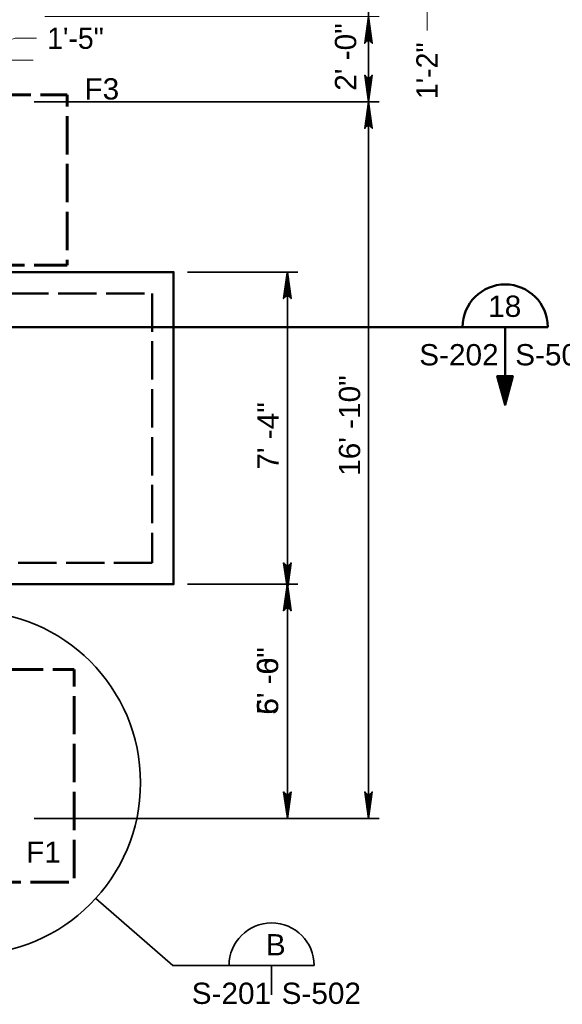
# Model space of a CAD drawing. Extents: x 325 to 1612, y 1797 to 2746.
# Tile 7 of 10: x 1273 to 1425, y 1920 to 2198. Entities that reach past the tile are written whole.
import ezdxf
from ezdxf.enums import TextEntityAlignment as Align

# ---------------------------------------------------------------- set-up
doc = ezdxf.new("R2010")
doc.units = 0
doc.header["$LTSCALE"] = 0.075
doc.header["$MEASUREMENT"] = 0
doc.linetypes.add('ACAD_ISO02W100', pattern=[180, 144, -36])
doc.layers.get('DefPoints').update_dxf_attribs({"lineweight": 18})
for name, color, linetype, lineweight in [('S-Anno-Dims', 33, 'Continuous', 35), ('S-Anno-Symb', 6, 'Continuous', 50), ('S-Anno-Symb-Sect', 4, 'Continuous', 35), ('S-Anno-Text', 53, 'Continuous', 35), ('S-Fndn-Grbm', 4, 'Continuous', 60), ('S-Slab-Stop', 24, 'Continuous', 50)]:
    doc.layers.add(name, color=color, linetype=linetype, lineweight=lineweight)
doc.styles.add('NOTES', font='romans.shx')
doc.styles.add('Text', font='ARIAL.TTF', dxfattribs={"height": 0.125})
doc.styles.add('Text_0', font='txt')
doc.dimstyles.new('Std-Arch', dxfattribs={"dimtxt": 0.125, "dimasz": 0.15, "dimexe": 0.0625, "dimexo": 0.0625, "dimgap": 0.0625, "dimtad": 1, "dimdec": 4, "dimzin": 11, "dimdsep": 46, "dimlunit": 4, "dimtxsty": 'Text', "dimcen": 0.09, "dimclrd": 256, "dimclre": 256, "dimadec": 4, "dimazin": 3, "dimtfac": 1, "dimtdec": 4, "dimtofl": 0, "dimtmove": 1, "dimatfit": 3, "dimfxl": 0, "dimfrac": 2, "dimtzin": 11, "dimlwd": 18, "dimlwe": 18, "dimarcsym": 0})

# ---------------------------------------------------------------- blocks, each defined once
blk = doc.blocks.new('*D73')
at = {"layer": 'DefPoints'}
for p in [(1280.27, 2192.65), (1261.93, 2186.49), (1244.92, 2183.49), (1261.93, 2158.74, 0)]:
    blk.add_point(p, dxfattribs=at)
at = {"layer": 'S-Anno-Text', "lineweight": 13}
for p, q in [((1253.43, 2186.49), (1271.27, 2192.65)), ((1277.27, 2192.65), (1271.27, 2192.65)), ((1244.92, 2186.49), (1244.92, 2189.49)), ((1261.93, 2161.74), (1261.93, 2189.49)), ((1230.52, 2186.49), (1237.72, 2186.49)), ((1244.92, 2186.49), (1261.93, 2186.49)), ((1269.13, 2186.49), (1276.33, 2186.49))]:
    blk.add_line(p, q, dxfattribs=at)
at = {"layer": 'S-Anno-Text', "lineweight": 13, "extrusion": (0, 0, -1)}
blk.add_solid([(-1237.72, 2187.69), (-1244.92, 2186.49), (-1237.72, 2185.29)], dxfattribs=at)
at = {"layer": 'S-Anno-Text', "lineweight": 13}
blk.add_solid([(1269.13, 2185.29), (1261.93, 2186.49), (1269.13, 2187.69)], dxfattribs=at)
at = {"layer": 'S-Anno-Text', "linetype": 'Continuous', "lineweight": 13, "style": 'Text_0'}
blk.add_text('1\'-5"', height=6, dxfattribs=at).set_placement((1280.27, 2192.67), align=Align.MIDDLE_LEFT)
blk = doc.blocks.new('*D74')
at = {"layer": 'DefPoints'}
for p in [(1244.92, 2212.75, 0), (1370.84, 2212.75), (1276.6, 2198.75), (1370.84, 2183.65)]:
    blk.add_point(p, dxfattribs=at)
at = {"layer": 'S-Anno-Dims', "lineweight": 13}
for p, q in [((1370.84, 2219.95), (1370.84, 2227.15)), ((1247.92, 2212.75), (1373.84, 2212.75)), ((1370.84, 2198.75), (1370.84, 2212.75)), ((1370.84, 2205.75), (1387.34, 2200.8)), ((1279.6, 2198.75), (1373.84, 2198.75)), ((1387.34, 2194.8), (1387.34, 2200.8)), ((1370.84, 2184.35), (1370.84, 2191.55))]:
    blk.add_line(p, q, dxfattribs=at)
blk.add_solid([(1372.04, 2219.95), (1370.84, 2212.75), (1369.64, 2219.95)], dxfattribs=at)
at = {"layer": 'S-Anno-Dims', "lineweight": 13, "extrusion": (0, 0, -1)}
blk.add_solid([(-1369.64, 2191.55), (-1370.84, 2198.75), (-1372.04, 2191.55)], dxfattribs=at)
at = {"layer": 'S-Anno-Dims', "linetype": 'Continuous', "lineweight": 13, "style": 'Text_0'}
blk.add_text('1\'-2"', height=6, rotation=90, dxfattribs=at).set_placement((1387.32, 2175.51), align=Align.MIDDLE_LEFT)

msp = doc.modelspace()

# ---------------------------------------------------------------- linework, layer by layer
at = {"layer": 'S-Anno-Dims'}
for p, q in [((1370.83915, 2174.752), (1370.83915, 2245.752)), ((1370.83915, 2189.7202), (1370.83915, 2174.752)), ((1370.83915, 2189.7202), (1370.83915, 2174.752)), ((1276.59915, 2174.752), (1373.83315, 2174.752)), ((1276.59915, 2174.752), (1373.83315, 2174.752)), ((1276.59915, 2174.752), (1373.83315, 2174.752)), ((1276.59915, 2174.752), (1373.83315, 2174.752)), ((1370.83915, 1972.752), (1370.83915, 2174.752)), ((1370.83915, 1972.752), (1370.83915, 2174.752)), ((1319.78555, 2126.752), (1350.9649, 2126.752)), ((1347.9709, 2044.752), (1347.9709, 2120.752)), ((1347.9709, 2044.752), (1347.9709, 2120.752)), ((1347.9709, 1972.752), (1347.9709, 2044.752)), ((1347.9709, 1972.752), (1347.9709, 2044.752)), ((1319.78555, 2038.752), (1350.9649, 2038.752)), ((1276.59915, 1972.752), (1350.9649, 1972.752)), ((1276.59915, 1972.752), (1373.83315, 1972.752)), ((1276.59915, 1972.752), (1350.9649, 1972.752)), ((1276.59915, 1972.752), (1373.83315, 1972.752))]:
    msp.add_line(p, q, dxfattribs=at)
at = {"layer": 'S-Anno-Dims', "flags": 128}
for points in [[(1369.79128, 2191.267), (1370.83915, 2198.752), (1371.88703, 2191.27299), (1371.71335, 2191.50633), (1371.40072, 2191.83541), (1371.11125, 2191.99695), (1370.83915, 2192.03884), (1370.53232, 2191.979), (1370.23127, 2191.80549), (1369.93601, 2191.47043), (1369.79128, 2191.267), (1370.82757, 2198.53062), (1371.81756, 2191.51231), (1371.66124, 2191.72771), (1371.34283, 2192.07474), (1370.93178, 2192.18842), (1370.52074, 2192.11064), (1370.23706, 2191.90721), (1370.00548, 2191.66189), (1369.87812, 2191.49436), (1370.82757, 2198.13573), (1371.70177, 2191.82942), (1371.56282, 2192.0508), (1371.38335, 2192.16448), (1371.15178, 2192.29013), (1370.82757, 2192.35595), (1370.56126, 2192.32005), (1370.35285, 2192.18842), (1370.18495, 2191.91917), (1369.98233, 2191.73968), (1370.82757, 2197.67502), (1371.5744, 2192.17645), (1371.27914, 2192.42176), (1370.9202, 2192.49356), (1370.52074, 2192.45766), (1370.08654, 2191.98499), (1370.80442, 2197.16047), (1371.43546, 2192.49356), (1371.22704, 2192.55938), (1370.89126, 2192.70297), (1370.53232, 2192.61323), (1370.2139, 2192.24227), (1370.80442, 2196.68779), (1371.3023, 2192.66109), (1371.04757, 2192.79272), (1370.77547, 2192.85255), (1370.35285, 2192.57134), (1370.80442, 2196.12537), (1371.18651, 2192.9064), (1370.99547, 2192.99615), (1370.77547, 2193.02008), (1370.46863, 2192.79272), (1370.80442, 2195.45525), (1371.05915, 2193.10983), (1370.76389, 2193.17565), (1370.58442, 2192.96025), (1370.80442, 2194.9048), (1370.97231, 2193.2654), (1370.68863, 2193.2295), (1370.80442, 2194.34237), (1370.87968, 2193.33121), (1370.79284, 2193.3013), (1370.79284, 2193.64832)], [(1371.88703, 2182.237), (1370.83915, 2174.752), (1369.79128, 2182.23102), (1369.96496, 2181.99767), (1370.27758, 2181.6686), (1370.56705, 2181.50705), (1370.83915, 2181.46517), (1371.14599, 2181.525), (1371.44704, 2181.69851), (1371.74229, 2182.03357), (1371.88703, 2182.237), (1370.85073, 2174.97338), (1369.86075, 2181.99169), (1370.01706, 2181.7763), (1370.33548, 2181.42927), (1370.74652, 2181.31559), (1371.15757, 2181.39337), (1371.44125, 2181.5968), (1371.67282, 2181.84211), (1371.80019, 2182.00964), (1370.85073, 2175.36827), (1369.97654, 2181.67458), (1370.11548, 2181.4532), (1370.29495, 2181.33952), (1370.52653, 2181.21387), (1370.85073, 2181.14806), (1371.11704, 2181.18396), (1371.32546, 2181.31559), (1371.49335, 2181.58483), (1371.69598, 2181.76433), (1370.85073, 2175.82898), (1370.1039, 2181.32755), (1370.39916, 2181.08224), (1370.7581, 2181.01044), (1371.15757, 2181.04634), (1371.59177, 2181.51902), (1370.87389, 2176.34354), (1370.24285, 2181.01044), (1370.45127, 2180.94463), (1370.78705, 2180.80103), (1371.14599, 2180.89078), (1371.4644, 2181.26174), (1370.87389, 2176.81621), (1370.376, 2180.84291), (1370.63074, 2180.71128), (1370.90284, 2180.65145), (1371.32546, 2180.93266), (1370.87389, 2177.37863), (1370.49179, 2180.5976), (1370.68284, 2180.50785), (1370.90284, 2180.48392), (1371.20967, 2180.71128), (1370.87389, 2178.04875), (1370.61916, 2180.39417), (1370.91441, 2180.32836), (1371.09388, 2180.54375), (1370.87389, 2178.59921), (1370.706, 2180.23861), (1370.98968, 2180.27451), (1370.87389, 2179.16163), (1370.79863, 2180.17279), (1370.88547, 2180.20271), (1370.88547, 2179.85568)], [(1371.88703, 2182.237), (1370.83915, 2174.752), (1369.79128, 2182.23102), (1369.96496, 2181.99767), (1370.27758, 2181.6686), (1370.56705, 2181.50705), (1370.83915, 2181.46517), (1371.14599, 2181.525), (1371.44704, 2181.69851), (1371.74229, 2182.03357), (1371.88703, 2182.237), (1370.85073, 2174.97338), (1369.86075, 2181.99169), (1370.01706, 2181.7763), (1370.33548, 2181.42927), (1370.74652, 2181.31559), (1371.15757, 2181.39337), (1371.44125, 2181.5968), (1371.67282, 2181.84211), (1371.80019, 2182.00964), (1370.85073, 2175.36827), (1369.97654, 2181.67458), (1370.11548, 2181.4532), (1370.29495, 2181.33952), (1370.52653, 2181.21387), (1370.85073, 2181.14806), (1371.11704, 2181.18396), (1371.32546, 2181.31559), (1371.49335, 2181.58483), (1371.69598, 2181.76433), (1370.85073, 2175.82898), (1370.1039, 2181.32755), (1370.39916, 2181.08224), (1370.7581, 2181.01044), (1371.15757, 2181.04634), (1371.59177, 2181.51902), (1370.87389, 2176.34354), (1370.24285, 2181.01044), (1370.45127, 2180.94463), (1370.78705, 2180.80103), (1371.14599, 2180.89078), (1371.4644, 2181.26174), (1370.87389, 2176.81621), (1370.376, 2180.84291), (1370.63074, 2180.71128), (1370.90284, 2180.65145), (1371.32546, 2180.93266), (1370.87389, 2177.37863), (1370.49179, 2180.5976), (1370.68284, 2180.50785), (1370.90284, 2180.48392), (1371.20967, 2180.71128), (1370.87389, 2178.04875), (1370.61916, 2180.39417), (1370.91441, 2180.32836), (1371.09388, 2180.54375), (1370.87389, 2178.59921), (1370.706, 2180.23861), (1370.98968, 2180.27451), (1370.87389, 2179.16163), (1370.79863, 2180.17279), (1370.88547, 2180.20271), (1370.88547, 2179.85568)], [(1369.79128, 2167.267), (1370.83915, 2174.752), (1371.88703, 2167.27299), (1371.71335, 2167.50633), (1371.40072, 2167.83541), (1371.11125, 2167.99695), (1370.83915, 2168.03884), (1370.53232, 2167.979), (1370.23127, 2167.80549), (1369.93601, 2167.47043), (1369.79128, 2167.267), (1370.82757, 2174.53062), (1371.81756, 2167.51231), (1371.66124, 2167.72771), (1371.34283, 2168.07474), (1370.93178, 2168.18842), (1370.52074, 2168.11064), (1370.23706, 2167.90721), (1370.00548, 2167.66189), (1369.87812, 2167.49436), (1370.82757, 2174.13573), (1371.70177, 2167.82942), (1371.56282, 2168.0508), (1371.38335, 2168.16448), (1371.15178, 2168.29013), (1370.82757, 2168.35595), (1370.56126, 2168.32005), (1370.35285, 2168.18842), (1370.18495, 2167.91917), (1369.98233, 2167.73968), (1370.82757, 2173.67502), (1371.5744, 2168.17645), (1371.27914, 2168.42176), (1370.9202, 2168.49356), (1370.52074, 2168.45766), (1370.08654, 2167.98499), (1370.80442, 2173.16047), (1371.43546, 2168.49356), (1371.22704, 2168.55938), (1370.89126, 2168.70297), (1370.53232, 2168.61323), (1370.2139, 2168.24227), (1370.80442, 2172.68779), (1371.3023, 2168.66109), (1371.04757, 2168.79272), (1370.77547, 2168.85255), (1370.35285, 2168.57134), (1370.80442, 2172.12537), (1371.18651, 2168.9064), (1370.99547, 2168.99615), (1370.77547, 2169.02008), (1370.46863, 2168.79272), (1370.80442, 2171.45525), (1371.05915, 2169.10983), (1370.76389, 2169.17565), (1370.58442, 2168.96025), (1370.80442, 2170.9048), (1370.97231, 2169.2654), (1370.68863, 2169.2295), (1370.80442, 2170.34237), (1370.87968, 2169.33121), (1370.79284, 2169.3013), (1370.79284, 2169.64832)], [(1369.79128, 2167.267), (1370.83915, 2174.752), (1371.88703, 2167.27299), (1371.71335, 2167.50633), (1371.40072, 2167.83541), (1371.11125, 2167.99695), (1370.83915, 2168.03884), (1370.53232, 2167.979), (1370.23127, 2167.80549), (1369.93601, 2167.47043), (1369.79128, 2167.267), (1370.82757, 2174.53062), (1371.81756, 2167.51231), (1371.66124, 2167.72771), (1371.34283, 2168.07474), (1370.93178, 2168.18842), (1370.52074, 2168.11064), (1370.23706, 2167.90721), (1370.00548, 2167.66189), (1369.87812, 2167.49436), (1370.82757, 2174.13573), (1371.70177, 2167.82942), (1371.56282, 2168.0508), (1371.38335, 2168.16448), (1371.15178, 2168.29013), (1370.82757, 2168.35595), (1370.56126, 2168.32005), (1370.35285, 2168.18842), (1370.18495, 2167.91917), (1369.98233, 2167.73968), (1370.82757, 2173.67502), (1371.5744, 2168.17645), (1371.27914, 2168.42176), (1370.9202, 2168.49356), (1370.52074, 2168.45766), (1370.08654, 2167.98499), (1370.80442, 2173.16047), (1371.43546, 2168.49356), (1371.22704, 2168.55938), (1370.89126, 2168.70297), (1370.53232, 2168.61323), (1370.2139, 2168.24227), (1370.80442, 2172.68779), (1371.3023, 2168.66109), (1371.04757, 2168.79272), (1370.77547, 2168.85255), (1370.35285, 2168.57134), (1370.80442, 2172.12537), (1371.18651, 2168.9064), (1370.99547, 2168.99615), (1370.77547, 2169.02008), (1370.46863, 2168.79272), (1370.80442, 2171.45525), (1371.05915, 2169.10983), (1370.76389, 2169.17565), (1370.58442, 2168.96025), (1370.80442, 2170.9048), (1370.97231, 2169.2654), (1370.68863, 2169.2295), (1370.80442, 2170.34237), (1370.87968, 2169.33121), (1370.79284, 2169.3013), (1370.79284, 2169.64832)], [(1346.92303, 2119.267), (1347.9709, 2126.752), (1349.01878, 2119.27299), (1348.8451, 2119.50633), (1348.53247, 2119.83541), (1348.243, 2119.99695), (1347.9709, 2120.03884), (1347.66407, 2119.979), (1347.36302, 2119.80549), (1347.06776, 2119.47043), (1346.92303, 2119.267), (1347.95932, 2126.53062), (1348.94931, 2119.51231), (1348.79299, 2119.72771), (1348.47458, 2120.07474), (1348.06353, 2120.18842), (1347.65249, 2120.11064), (1347.36881, 2119.90721), (1347.13723, 2119.66189), (1347.00987, 2119.49436), (1347.95932, 2126.13573), (1348.83352, 2119.82942), (1348.69457, 2120.0508), (1348.5151, 2120.16448), (1348.28353, 2120.29013), (1347.95932, 2120.35595), (1347.69301, 2120.32005), (1347.4846, 2120.18842), (1347.3167, 2119.91917), (1347.11408, 2119.73968), (1347.95932, 2125.67502), (1348.70615, 2120.17645), (1348.41089, 2120.42176), (1348.05195, 2120.49356), (1347.65249, 2120.45766), (1347.21829, 2119.98499), (1347.93617, 2125.16047), (1348.56721, 2120.49356), (1348.35879, 2120.55938), (1348.02301, 2120.70297), (1347.66407, 2120.61323), (1347.34565, 2120.24227), (1347.93617, 2124.68779), (1348.43405, 2120.66109), (1348.17932, 2120.79272), (1347.90722, 2120.85255), (1347.4846, 2120.57134), (1347.93617, 2124.12537), (1348.31826, 2120.9064), (1348.12722, 2120.99615), (1347.90722, 2121.02008), (1347.60038, 2120.79272), (1347.93617, 2123.45525), (1348.1909, 2121.10983), (1347.89564, 2121.17565), (1347.71617, 2120.96025), (1347.93617, 2122.9048), (1348.10406, 2121.2654), (1347.82038, 2121.2295), (1347.93617, 2122.34237), (1348.01143, 2121.33121), (1347.92459, 2121.3013), (1347.92459, 2121.64832)], [(1349.01878, 2044.75499), (1347.9709, 2037.26999), (1346.92303, 2044.74901), (1347.09671, 2044.51567), (1347.40933, 2044.18659), (1347.6988, 2044.02504), (1347.9709, 2043.98316), (1348.27774, 2044.04299), (1348.57879, 2044.2165), (1348.87404, 2044.55156), (1349.01878, 2044.75499), (1347.98248, 2037.49137), (1346.9925, 2044.50968), (1347.14881, 2044.29429), (1347.46723, 2043.94726), (1347.87827, 2043.83358), (1348.28932, 2043.91136), (1348.573, 2044.11479), (1348.80457, 2044.3601), (1348.93194, 2044.52763), (1347.98248, 2037.88627), (1347.10829, 2044.19257), (1347.24723, 2043.97119), (1347.4267, 2043.85751), (1347.65828, 2043.73186), (1347.98248, 2043.66605), (1348.24879, 2043.70195), (1348.45721, 2043.83358), (1348.6251, 2044.10282), (1348.82773, 2044.28232), (1347.98248, 2038.34697), (1347.23565, 2043.84555), (1347.53091, 2043.60023), (1347.88985, 2043.52844), (1348.28932, 2043.56433), (1348.72352, 2044.03701), (1348.00564, 2038.86153), (1347.3746, 2043.52844), (1347.58302, 2043.46262), (1347.9188, 2043.31902), (1348.27774, 2043.40877), (1348.59615, 2043.77973), (1348.00564, 2039.3342), (1347.50775, 2043.36091), (1347.76249, 2043.22927), (1348.03459, 2043.16944), (1348.45721, 2043.45065), (1348.00564, 2039.89662), (1347.62354, 2043.11559), (1347.81459, 2043.02585), (1348.03459, 2043.00191), (1348.34142, 2043.22927), (1348.00564, 2040.56674), (1347.75091, 2042.91216), (1348.04616, 2042.84635), (1348.22563, 2043.06174), (1348.00564, 2041.1172), (1347.83775, 2042.7566), (1348.12143, 2042.7925), (1348.00564, 2041.67962), (1347.93038, 2042.69079), (1348.01722, 2042.7207), (1348.01722, 2042.37368)], [(1346.92303, 2031.267), (1347.9709, 2038.752), (1349.01878, 2031.27299), (1348.8451, 2031.50633), (1348.53247, 2031.83541), (1348.243, 2031.99695), (1347.9709, 2032.03884), (1347.66407, 2031.979), (1347.36302, 2031.80549), (1347.06776, 2031.47043), (1346.92303, 2031.267), (1347.95932, 2038.53062), (1348.94931, 2031.51231), (1348.79299, 2031.72771), (1348.47458, 2032.07474), (1348.06353, 2032.18842), (1347.65249, 2032.11064), (1347.36881, 2031.90721), (1347.13723, 2031.66189), (1347.00987, 2031.49436), (1347.95932, 2038.13573), (1348.83352, 2031.82942), (1348.69457, 2032.0508), (1348.5151, 2032.16448), (1348.28353, 2032.29013), (1347.95932, 2032.35595), (1347.69301, 2032.32005), (1347.4846, 2032.18842), (1347.3167, 2031.91917), (1347.11408, 2031.73968), (1347.95932, 2037.67502), (1348.70615, 2032.17645), (1348.41089, 2032.42176), (1348.05195, 2032.49356), (1347.65249, 2032.45766), (1347.21829, 2031.98499), (1347.93617, 2037.16047), (1348.56721, 2032.49356), (1348.35879, 2032.55938), (1348.02301, 2032.70297), (1347.66407, 2032.61323), (1347.34565, 2032.24227), (1347.93617, 2036.68779), (1348.43405, 2032.66109), (1348.17932, 2032.79272), (1347.90722, 2032.85255), (1347.4846, 2032.57134), (1347.93617, 2036.12537), (1348.31826, 2032.9064), (1348.12722, 2032.99615), (1347.90722, 2033.02008), (1347.60038, 2032.79272), (1347.93617, 2035.45525), (1348.1909, 2033.10983), (1347.89564, 2033.17565), (1347.71617, 2032.96025), (1347.93617, 2034.9048), (1348.10406, 2033.2654), (1347.82038, 2033.2295), (1347.93617, 2034.34237), (1348.01143, 2033.33121), (1347.92459, 2033.3013), (1347.92459, 2033.64832)], [(1349.01878, 1980.237), (1347.9709, 1972.752), (1346.92303, 1980.23102), (1347.09671, 1979.99767), (1347.40933, 1979.6686), (1347.6988, 1979.50705), (1347.9709, 1979.46517), (1348.27774, 1979.525), (1348.57879, 1979.69851), (1348.87404, 1980.03357), (1349.01878, 1980.237), (1347.98248, 1972.97338), (1346.9925, 1979.99169), (1347.14881, 1979.7763), (1347.46723, 1979.42927), (1347.87827, 1979.31559), (1348.28932, 1979.39337), (1348.573, 1979.5968), (1348.80457, 1979.84211), (1348.93194, 1980.00964), (1347.98248, 1973.36827), (1347.10829, 1979.67458), (1347.24723, 1979.4532), (1347.4267, 1979.33952), (1347.65828, 1979.21387), (1347.98248, 1979.14806), (1348.24879, 1979.18396), (1348.45721, 1979.31559), (1348.6251, 1979.58483), (1348.82773, 1979.76433), (1347.98248, 1973.82898), (1347.23565, 1979.32755), (1347.53091, 1979.08224), (1347.88985, 1979.01044), (1348.28932, 1979.04634), (1348.72352, 1979.51902), (1348.00564, 1974.34354), (1347.3746, 1979.01044), (1347.58302, 1978.94463), (1347.9188, 1978.80103), (1348.27774, 1978.89078), (1348.59615, 1979.26174), (1348.00564, 1974.81621), (1347.50775, 1978.84291), (1347.76249, 1978.71128), (1348.03459, 1978.65145), (1348.45721, 1978.93266), (1348.00564, 1975.37863), (1347.62354, 1978.5976), (1347.81459, 1978.50785), (1348.03459, 1978.48392), (1348.34142, 1978.71128), (1348.00564, 1976.04875), (1347.75091, 1978.39417), (1348.04616, 1978.32836), (1348.22563, 1978.54375), (1348.00564, 1976.59921), (1347.83775, 1978.23861), (1348.12143, 1978.27451), (1348.00564, 1977.16163), (1347.93038, 1978.17279), (1348.01722, 1978.20271), (1348.01722, 1977.85568)], [(1349.01878, 1980.237), (1347.9709, 1972.752), (1346.92303, 1980.23102), (1347.09671, 1979.99767), (1347.40933, 1979.6686), (1347.6988, 1979.50705), (1347.9709, 1979.46517), (1348.27774, 1979.525), (1348.57879, 1979.69851), (1348.87404, 1980.03357), (1349.01878, 1980.237), (1347.98248, 1972.97338), (1346.9925, 1979.99169), (1347.14881, 1979.7763), (1347.46723, 1979.42927), (1347.87827, 1979.31559), (1348.28932, 1979.39337), (1348.573, 1979.5968), (1348.80457, 1979.84211), (1348.93194, 1980.00964), (1347.98248, 1973.36827), (1347.10829, 1979.67458), (1347.24723, 1979.4532), (1347.4267, 1979.33952), (1347.65828, 1979.21387), (1347.98248, 1979.14806), (1348.24879, 1979.18396), (1348.45721, 1979.31559), (1348.6251, 1979.58483), (1348.82773, 1979.76433), (1347.98248, 1973.82898), (1347.23565, 1979.32755), (1347.53091, 1979.08224), (1347.88985, 1979.01044), (1348.28932, 1979.04634), (1348.72352, 1979.51902), (1348.00564, 1974.34354), (1347.3746, 1979.01044), (1347.58302, 1978.94463), (1347.9188, 1978.80103), (1348.27774, 1978.89078), (1348.59615, 1979.26174), (1348.00564, 1974.81621), (1347.50775, 1978.84291), (1347.76249, 1978.71128), (1348.03459, 1978.65145), (1348.45721, 1978.93266), (1348.00564, 1975.37863), (1347.62354, 1978.5976), (1347.81459, 1978.50785), (1348.03459, 1978.48392), (1348.34142, 1978.71128), (1348.00564, 1976.04875), (1347.75091, 1978.39417), (1348.04616, 1978.32836), (1348.22563, 1978.54375), (1348.00564, 1976.59921), (1347.83775, 1978.23861), (1348.12143, 1978.27451), (1348.00564, 1977.16163), (1347.93038, 1978.17279), (1348.01722, 1978.20271), (1348.01722, 1977.85568)], [(1371.88703, 1980.237), (1370.83915, 1972.752), (1369.79128, 1980.23102), (1369.96496, 1979.99767), (1370.27758, 1979.6686), (1370.56705, 1979.50705), (1370.83915, 1979.46517), (1371.14599, 1979.525), (1371.44704, 1979.69851), (1371.74229, 1980.03357), (1371.88703, 1980.237), (1370.85073, 1972.97338), (1369.86075, 1979.99169), (1370.01706, 1979.7763), (1370.33548, 1979.42927), (1370.74652, 1979.31559), (1371.15757, 1979.39337), (1371.44125, 1979.5968), (1371.67282, 1979.84211), (1371.80019, 1980.00964), (1370.85073, 1973.36827), (1369.97654, 1979.67458), (1370.11548, 1979.4532), (1370.29495, 1979.33952), (1370.52653, 1979.21387), (1370.85073, 1979.14806), (1371.11704, 1979.18396), (1371.32546, 1979.31559), (1371.49335, 1979.58483), (1371.69598, 1979.76433), (1370.85073, 1973.82898), (1370.1039, 1979.32755), (1370.39916, 1979.08224), (1370.7581, 1979.01044), (1371.15757, 1979.04634), (1371.59177, 1979.51902), (1370.87389, 1974.34354), (1370.24285, 1979.01044), (1370.45127, 1978.94463), (1370.78705, 1978.80103), (1371.14599, 1978.89078), (1371.4644, 1979.26174), (1370.87389, 1974.81621), (1370.376, 1978.84291), (1370.63074, 1978.71128), (1370.90284, 1978.65145), (1371.32546, 1978.93266), (1370.87389, 1975.37863), (1370.49179, 1978.5976), (1370.68284, 1978.50785), (1370.90284, 1978.48392), (1371.20967, 1978.71128), (1370.87389, 1976.04875), (1370.61916, 1978.39417), (1370.91441, 1978.32836), (1371.09388, 1978.54375), (1370.87389, 1976.59921), (1370.706, 1978.23861), (1370.98968, 1978.27451), (1370.87389, 1977.16163), (1370.79863, 1978.17279), (1370.88547, 1978.20271), (1370.88547, 1977.85568)], [(1371.88703, 1980.237), (1370.83915, 1972.752), (1369.79128, 1980.23102), (1369.96496, 1979.99767), (1370.27758, 1979.6686), (1370.56705, 1979.50705), (1370.83915, 1979.46517), (1371.14599, 1979.525), (1371.44704, 1979.69851), (1371.74229, 1980.03357), (1371.88703, 1980.237), (1370.85073, 1972.97338), (1369.86075, 1979.99169), (1370.01706, 1979.7763), (1370.33548, 1979.42927), (1370.74652, 1979.31559), (1371.15757, 1979.39337), (1371.44125, 1979.5968), (1371.67282, 1979.84211), (1371.80019, 1980.00964), (1370.85073, 1973.36827), (1369.97654, 1979.67458), (1370.11548, 1979.4532), (1370.29495, 1979.33952), (1370.52653, 1979.21387), (1370.85073, 1979.14806), (1371.11704, 1979.18396), (1371.32546, 1979.31559), (1371.49335, 1979.58483), (1371.69598, 1979.76433), (1370.85073, 1973.82898), (1370.1039, 1979.32755), (1370.39916, 1979.08224), (1370.7581, 1979.01044), (1371.15757, 1979.04634), (1371.59177, 1979.51902), (1370.87389, 1974.34354), (1370.24285, 1979.01044), (1370.45127, 1978.94463), (1370.78705, 1978.80103), (1371.14599, 1978.89078), (1371.4644, 1979.26174), (1370.87389, 1974.81621), (1370.376, 1978.84291), (1370.63074, 1978.71128), (1370.90284, 1978.65145), (1371.32546, 1978.93266), (1370.87389, 1975.37863), (1370.49179, 1978.5976), (1370.68284, 1978.50785), (1370.90284, 1978.48392), (1371.20967, 1978.71128), (1370.87389, 1976.04875), (1370.61916, 1978.39417), (1370.91441, 1978.32836), (1371.09388, 1978.54375), (1370.87389, 1976.59921), (1370.706, 1978.23861), (1370.98968, 1978.27451), (1370.87389, 1977.16163), (1370.79863, 1978.17279), (1370.88547, 1978.20271), (1370.88547, 1977.85568)]]:
    msp.add_lwpolyline(points, dxfattribs=at)
at = {"layer": 'S-Anno-Symb'}
for p, q in [((1237.11191, 2111.2606), (1421.36078, 2111.2606)), ((1409.34641, 2111.2606), (1409.34641, 2089.30935))]:
    msp.add_line(p, q, dxfattribs=at)
at = {"layer": 'S-Anno-Symb', "flags": 128}
msp.add_lwpolyline([(1409.34641, 2089.30935), (1411.50641, 2097.42135), (1407.13841, 2097.42135), (1409.34641, 2089.30935), (1411.35641, 2097.34335), (1407.28841, 2097.36135), (1409.34041, 2089.66935), (1411.15841, 2097.19335), (1407.48641, 2097.25935), (1409.34041, 2090.05335), (1410.91841, 2096.97735), (1407.73841, 2097.06135), (1409.31641, 2090.49735), (1410.70841, 2096.77935), (1407.97841, 2096.81535), (1409.30441, 2091.00735), (1410.45641, 2096.57535), (1408.15841, 2096.68335), (1409.27441, 2091.60735), (1410.19241, 2096.34135), (1408.39841, 2096.45535), (1409.27441, 2092.31535), (1409.89241, 2096.07135), (1408.69241, 2096.25135), (1409.25641, 2092.96335), (1409.62241, 2095.81935), (1408.89041, 2096.02935), (1409.22041, 2093.65935), (1409.38241, 2095.69935), (1409.05841, 2095.83735), (1409.20241, 2094.81135)], dxfattribs=at)
at = {"layer": 'S-Anno-Symb'}
msp.add_arc((1409.36076, 2111.27021), 12, 0, 180, dxfattribs=at)
at = {"layer": 'S-Anno-Symb-Sect'}
for p, q in [((1315.66958, 1931.27362), (1293.95283, 1950.17624)), ((1315.66958, 1931.27362), (1355.52358, 1931.27362)), ((1343.52358, 1931.27362), (1343.52358, 1923.01762))]:
    msp.add_line(p, q, dxfattribs=at)
msp.add_circle((1258.16696, 1982.79387), 48.4225, dxfattribs=at)
msp.add_arc((1343.53798, 1931.28322), 12, 0, 180, dxfattribs=at)
at = {"layer": 'S-Fndn-Grbm', "linetype": 'ACAD_ISO02W100'}
for points in [[(1237.8997, 2176.74013), (1285.8997, 2176.74013), (1285.8997, 2128.74013), (1237.8997, 2128.74013)], [(1227.89564, 2014.75763), (1287.89564, 2014.75763), (1287.89564, 1954.75763), (1227.89564, 1954.75763)]]:
    msp.add_3dface(points, dxfattribs=at)
at = {"layer": 'S-Slab-Stop', "flags": 128}
msp.add_lwpolyline([(1269.89939, 2126.752), (1315.89939, 2126.752), (1315.89939, 2038.752), (1269.89939, 2038.752)], dxfattribs=at)
at = {"layer": 'S-Slab-Stop', "linetype": 'ACAD_ISO02W100'}
msp.add_lwpolyline([(1269.89939, 2120.752), (1309.89939, 2120.752), (1309.89939, 2044.752), (1269.89939, 2044.752)], dxfattribs=at)

# ---------------------------------------------------------------- texts
at = {"layer": 'S-Anno-Dims', "char_height": 6, "attachment_point": 1, "rotation": 90, "style": 'NOTES'}
for s, insert, line_spacing_factor in [('\\fArial|b0|i0|c0|p39;2\' -0" ', (1361.37585, 2177.86466), 0.734563), ('\\fArial|b0|i0|c0|p39;16\' -10" ', (1362.48958, 2069.31689), 0.731627), ('\\fArial|b0|i0|c0|p39;16\' -10" ', (1362.48958, 2069.31689), 0.731627), ('\\fArial|b0|i0|c0|p39;7\' -4" ', (1339.51231, 2071.06009), 0.734563), ('\\fArial|b0|i0|c0|p39;5\' -6" ', (1339.38517, 2001.9904), 0.734563), ('\\fArial|b0|i0|c0|p39;6\' -0" ', (1339.38517, 2001.9904), 0.731627)]:
    msp.add_mtext(s, dxfattribs=dict(at, insert=insert, line_spacing_factor=line_spacing_factor))
at = {"layer": 'S-Anno-Symb', "char_height": 5.9999999, "attachment_point": 1, "style": 'NOTES'}
for s, insert, line_spacing_factor in [('\\fArial|b0|i0|c0|p39;18', (1404.56759, 2120.12342), 0.734563), ('\\fArial|b0|i0|c0|p39;S-202', (1385.1469, 2106.44872), 0.73751), ('\\fArial|b0|i0|c0|p39;S-501', (1412.18428, 2106.44872), 0.734563)]:
    msp.add_mtext(s, dxfattribs=dict(at, insert=insert, line_spacing_factor=line_spacing_factor))
at = {"layer": 'S-Anno-Symb-Sect', "char_height": 5.9999999, "attachment_point": 1, "line_spacing_factor": 0.749417, "style": 'NOTES'}
for s, insert in [('\\fArial|b0|i0|c0|p39;B', (1341.91155, 1940.13632)), ('\\fArial|b0|i0|c0|p39;S-201', (1321.02396, 1926.46162)), ('\\fArial|b0|i0|c0|p39;S-502', (1346.36158, 1926.46162))]:
    msp.add_mtext(s, dxfattribs=dict(at, insert=insert))
at = {"layer": 'S-Anno-Text', "char_height": 6, "attachment_point": 1, "style": 'NOTES'}
for s, insert, line_spacing_factor in [('\\fArial|b0|i0|c0|p39;F3', (1290.79783, 2181.39122), 0.740469), ('\\fArial|b0|i0|c0|p39;F1', (1274.3494, 1966.2455), 0.734563)]:
    msp.add_mtext(s, dxfattribs=dict(at, insert=insert, line_spacing_factor=line_spacing_factor))

# ---------------------------------------------------------------- dimensions: what is measured, and where the dimension line sits
at = {"layer": 'S-Anno-Dims', "lineweight": 13}
dim = msp.add_linear_dim(base=(1370.83915, 2212.74914), p1=(1276.59915, 2198.752), p2=(1244.9238, 2212.74914, 0.00197), angle=90, dimstyle='Std-Arch', override={"dimtxt": 6, "dimasz": 7.2, "dimexe": 3, "dimexo": 3, "dimgap": 3, "dimtad": 0, "dimtxsty": 'Text_0', "dimlwd": 65534, "dimlwe": 13}, dxfattribs=at)
dim.commit()
dim.dimension.update_dxf_attribs({"geometry": '*D74', "text_midpoint": (1370.83915, 2183.65347)})
at = {"layer": 'S-Anno-Text', "lineweight": 13}
dim = msp.add_linear_dim(base=(1261.92939, 2186.49037, 0.00197), p1=(1244.9238, 2183.49037, 0.00197), p2=(1261.92939, 2158.74013), dimstyle='Std-Arch', override={"dimtxt": 6, "dimasz": 7.2, "dimexe": 3, "dimexo": 3, "dimgap": 3, "dimtad": 0, "dimtxsty": 'Text_0', "dimlwd": 65534, "dimlwe": 13}, dxfattribs=at)
dim.commit()
dim.dimension.update_dxf_attribs({"geometry": '*D73', "text_midpoint": (1280.26799, 2192.64878, 0.00197), "dimtype": 160})

doc.saveas('drawing.dxf')
